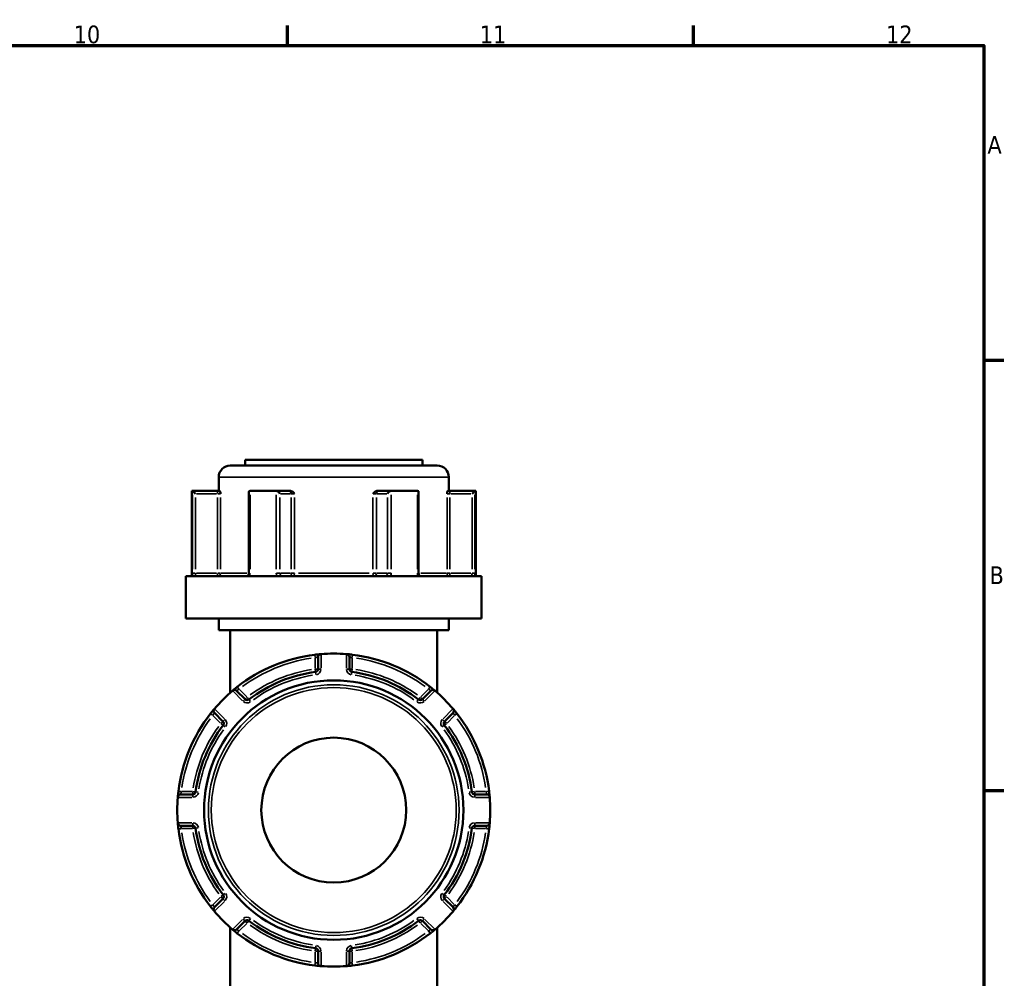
# Model space of a CAD drawing. Header units: millimetres. Extents: x 0 to 926, y 0 to 950.
# Tile 10 of 16: x 655 to 825, y 413 to 578. Entities that reach past the tile are written whole.
import ezdxf

# ---------------------------------------------------------------- set-up
doc = ezdxf.new("R2010")
doc.units = ezdxf.units.MM
for name, color, linetype, lineweight in [('Border (ANSI)', 7, 'Continuous', 70), ('Visible (ANSI)', 7, 'Continuous', 50), ('Visible Narrow (ANSI)', 7, 'Continuous', 35)]:
    doc.layers.add(name, color=color, linetype=linetype, lineweight=lineweight)
doc.styles.add('Note Text (ANSI)', font='tahoma.ttf')

# ---------------------------------------------------------------- blocks, each defined once
blk = doc.blocks.new('Borders Default Border')
at = {"layer": 'Border (ANSI)'}
for p, q in [((700.83, 574), (700.83, 577.45)), ((770.92, 574), (770.92, 577.45)), ((821, 519.75), (824.45, 519.75)), ((821, 445.5), (824.45, 445.5))]:
    blk.add_line(p, q, dxfattribs=at)
at = {"layer": 'Border (ANSI)', "flags": 128}
blk.add_lwpolyline([(20, 20), (20, 574), (821, 574), (821, 20), (20, 20)], dxfattribs=at)
at = {"layer": 'Border (ANSI)', "attachment_point": 7, "style": 'Note Text (ANSI)'}
for s, insert, char_height in [('10', (663.96, 574.34), 3.048), ('11', (734.04, 574.4), 3.048), ('12', (804.13, 574.4), 3.048), ('A', (821.63, 555.35), 3.05), ('B', (821.99, 481.1), 3.05)]:
    blk.add_mtext(s, dxfattribs=dict(at, insert=insert, char_height=char_height))

msp = doc.modelspace()

# ---------------------------------------------------------------- linework, layer by layer
at = {"layer": 'Visible (ANSI)'}
for p, q in [((690.982, 501.544), (726.682, 501.544)), ((693.532, 502.544), (724.132, 502.544)), ((693.532, 502.544), (693.532, 501.544)), ((724.132, 502.544), (724.132, 501.544)), ((688.982, 499.544), (688.982, 497.194)), ((728.682, 499.544), (728.682, 497.194)), ((684.332, 497.194), (684.466, 497.194)), ((684.332, 497.194), (684.332, 482.494)), ((688.796, 497.194), (684.466, 497.194)), ((684.472, 497.192), (684.969, 496.694)), ((689.157, 497.194), (688.796, 497.194)), ((694.184, 496.944), (694.184, 482.994)), ((694.432, 497.194), (698.866, 497.194)), ((701.031, 497.194), (698.866, 497.194)), ((701.27, 497.194), (701.031, 497.194)), ((716.633, 497.194), (716.395, 497.194)), ((718.798, 497.194), (716.633, 497.194)), ((718.798, 497.194), (723.232, 497.194)), ((723.481, 482.994), (723.481, 496.944)), ((728.868, 497.194), (728.508, 497.194)), ((733.198, 497.194), (728.868, 497.194)), ((733.193, 497.192), (732.695, 496.694)), ((733.198, 497.194), (733.332, 497.194)), ((733.332, 497.194), (733.332, 482.494)), ((683.332, 482.494), (734.332, 482.494)), ((683.332, 482.494), (683.332, 475.144)), ((734.332, 482.494), (734.332, 475.144)), ((683.332, 475.144), (734.332, 475.144)), ((688.982, 475.144), (688.982, 473.144)), ((728.682, 475.144), (728.682, 473.144)), ((688.982, 473.144), (728.682, 473.144)), ((690.982, 473.144), (690.982, 462.375)), ((726.682, 473.144), (726.682, 462.375)), ((706.132, 468.525), (706.132, 466.454)), ((711.532, 466.454), (711.532, 468.525)), ((693.532, 461.235), (692.068, 462.7)), ((725.597, 462.7), (724.132, 461.235)), ((688.249, 458.881), (689.714, 457.417)), ((727.95, 457.417), (729.415, 458.881)), ((684.495, 444.817), (682.424, 444.817)), ((735.241, 444.817), (733.169, 444.817)), ((682.424, 439.417), (684.495, 439.417)), ((733.169, 439.417), (735.241, 439.417)), ((689.714, 426.817), (688.249, 425.352)), ((729.415, 425.352), (727.95, 426.817)), ((690.982, 421.859), (690.982, 411.089)), ((692.068, 421.534), (693.532, 422.999)), ((724.132, 422.999), (725.597, 421.534)), ((726.682, 421.859), (726.682, 411.089)), ((706.132, 417.78), (706.132, 415.708)), ((711.532, 415.708), (711.532, 417.78))]:
    msp.add_line(p, q, dxfattribs=at)
for radius in [22.378, 12.5]:
    msp.add_circle((708.832, 442.117), radius, dxfattribs=at)
for centre, radius, start, end in [((690.982, 499.544), 2, 90, 180), ((726.682, 499.544), 2, 0, 90), ((706.632, 468.525), 0.5, 94.76211, 180), ((708.832, 442.117), 27, 85.32627, 94.67373), ((711.032, 468.525), 0.5, 0, 85.23789), ((708.832, 442.117), 27, 96.93566, 128.06434), ((708.832, 442.117), 27, 51.93566, 83.06434), ((708.832, 442.117), 24.047, 97.49062, 127.50938), ((705.632, 466.454), 0.5, 277.49062, 0), ((712.032, 466.454), 0.5, 180, 262.50938), ((708.832, 442.117), 24.047, 52.49062, 82.50938), ((708.832, 442.117), 27, 130.32627, 139.67373), ((691.714, 462.346), 0.5, 45, 130.23789), ((725.95, 462.346), 0.5, 49.76211, 135), ((708.832, 442.117), 27, 40.32627, 49.67373), ((693.886, 461.589), 0.5, 225, 307.50938), ((723.779, 461.589), 0.5, 232.49062, 315), ((708.832, 442.117), 27, 141.93566, 173.06434), ((688.603, 459.235), 0.5, 139.76211, 225), ((729.062, 459.235), 0.5, 315, 40.23789), ((708.832, 442.117), 27, 6.93566, 38.06434), ((689.361, 457.063), 0.5, 322.49062, 45), ((728.304, 457.063), 0.5, 135, 217.50938), ((708.832, 442.117), 24.047, 142.49062, 172.50938), ((708.832, 442.117), 24.047, 7.49062, 37.50938), ((684.495, 445.317), 0.5, 270, 352.50938), ((733.169, 445.317), 0.5, 187.49062, 270), ((708.832, 442.117), 27, 175.32627, 184.67373), ((682.424, 444.317), 0.5, 90, 175.23789), ((735.241, 444.317), 0.5, 4.76211, 90), ((708.832, 442.117), 27, 355.32627, 4.67373), ((682.424, 439.917), 0.5, 184.76211, 270), ((708.832, 442.117), 27, 186.93566, 218.06434), ((684.495, 438.917), 0.5, 7.49062, 90), ((708.832, 442.117), 24.047, 187.49062, 217.50938), ((708.832, 442.117), 24.047, 322.49062, 352.50938), ((708.832, 442.117), 27, 321.93566, 353.06434), ((733.169, 438.917), 0.5, 90, 172.50938), ((735.241, 439.917), 0.5, 270, 355.23789), ((689.361, 427.171), 0.5, 315, 37.50938), ((728.304, 427.171), 0.5, 142.49062, 225), ((688.603, 424.999), 0.5, 135, 220.23789), ((729.062, 424.999), 0.5, 319.76211, 45), ((708.832, 442.117), 27, 220.32627, 229.67373), ((693.886, 422.645), 0.5, 52.49062, 135), ((723.779, 422.645), 0.5, 45, 127.50938), ((708.832, 442.117), 27, 310.32627, 319.67373), ((691.714, 421.888), 0.5, 229.76211, 315), ((708.832, 442.117), 24.047, 232.49062, 262.50938), ((708.832, 442.117), 24.047, 277.49062, 307.50938), ((725.95, 421.888), 0.5, 225, 310.23789), ((708.832, 442.117), 27, 231.93566, 263.06434), ((708.832, 442.117), 27, 276.93566, 308.06434), ((705.632, 417.78), 0.5, 0, 82.50938), ((712.032, 417.78), 0.5, 97.49062, 180), ((706.632, 415.708), 0.5, 180, 265.23789), ((708.832, 442.117), 27, 265.32627, 274.67373), ((711.032, 415.708), 0.5, 274.76211, 0)]:
    msp.add_arc(centre, radius, start, end, dxfattribs=at)
for centre, major_axis, start_param, end_param in [((694.684, 496.694), (-0.433, 0.433), 5.8664565, 6.8067841), ((699.118, 496.694), (0.433, -0.433), 1.0471976, 2.5111239), ((718.547, 496.694), (-0.433, -0.433), 3.7720614, 5.2359878), ((722.981, 496.694), (0.433, 0.433), 5.7595865, 6.6999141)]:
    msp.add_ellipse(centre, major_axis=major_axis, ratio=0.5773503, start_param=start_param, end_param=end_param, dxfattribs=at)
for points in [[(684.466, 497.194), (684.468, 497.194), (684.47, 497.193), (684.472, 497.192)], [(694.389, 497.192), (694.404, 497.193), (694.418, 497.194), (694.432, 497.194)], [(698.866, 497.194), (698.882, 497.194), (698.899, 497.193), (698.915, 497.192)], [(718.749, 497.192), (718.766, 497.193), (718.782, 497.194), (718.798, 497.194)], [(723.232, 497.194), (723.247, 497.194), (723.261, 497.193), (723.276, 497.192)], [(733.193, 497.192), (733.194, 497.193), (733.196, 497.194), (733.198, 497.194)], [(706.632, 469.027), (706.619, 469.026), (706.605, 469.025), (706.591, 469.024)], [(711.074, 469.024), (711.06, 469.025), (711.046, 469.026), (711.032, 469.027)], [(691.391, 462.728), (691.381, 462.719), (691.37, 462.71), (691.36, 462.701)], [(726.305, 462.701), (726.295, 462.71), (726.284, 462.719), (726.273, 462.728)], [(688.248, 459.59), (688.239, 459.579), (688.23, 459.569), (688.221, 459.558)], [(729.443, 459.558), (729.434, 459.569), (729.425, 459.579), (729.416, 459.59)], [(681.925, 444.358), (681.924, 444.344), (681.923, 444.331), (681.922, 444.317)], [(735.743, 444.317), (735.741, 444.331), (735.74, 444.344), (735.739, 444.358)], [(681.922, 439.917), (681.923, 439.903), (681.924, 439.889), (681.925, 439.875)], [(735.739, 439.875), (735.74, 439.889), (735.741, 439.903), (735.743, 439.917)], [(688.221, 424.676), (688.23, 424.665), (688.239, 424.655), (688.248, 424.644)], [(729.416, 424.644), (729.425, 424.655), (729.434, 424.665), (729.443, 424.676)], [(691.36, 421.533), (691.37, 421.524), (691.381, 421.515), (691.391, 421.506)], [(726.273, 421.506), (726.284, 421.515), (726.295, 421.524), (726.305, 421.533)], [(706.591, 415.21), (706.605, 415.209), (706.619, 415.208), (706.632, 415.207)], [(711.032, 415.207), (711.046, 415.208), (711.06, 415.209), (711.074, 415.21)]]:
    msp.add_open_spline(points, degree=3, dxfattribs=at)
for points, knots in [([(689.157, 497.194), (689.168, 497.194), (689.18, 497.178), (689.208, 497.108), (689.223, 497.047), (689.253, 496.903), (689.27, 496.803), (689.288, 496.696), (689.288, 496.695), (689.288, 496.694)], [0.236796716, 0.236796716, 0.236796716, 0.236796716, 0.258427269, 0.258427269, 0.288047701, 0.288047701, 0.330048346, 0.330048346, 0.330345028, 0.330345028, 0.330345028, 0.330345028]), ([(701.27, 497.194), (701.349, 497.194), (701.428, 497.178), (701.606, 497.108), (701.695, 497.047), (701.873, 496.903), (701.967, 496.803), (702.066, 496.696), (702.067, 496.695), (702.068, 496.694)], [0.236796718, 0.236796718, 0.236796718, 0.236796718, 0.258427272, 0.258427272, 0.288047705, 0.288047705, 0.33004835, 0.33004835, 0.330345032, 0.330345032, 0.330345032, 0.330345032]), ([(715.597, 496.694), (715.598, 496.695), (715.598, 496.696), (715.698, 496.803), (715.791, 496.903), (715.969, 497.047), (716.059, 497.108), (716.237, 497.178), (716.315, 497.194), (716.395, 497.194)], [-0.000316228, -0.000316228, -0.000316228, -0.000316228, 0, 0, 0.044767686, 0.044767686, 0.07633953, 0.07633953, 0.099395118, 0.099395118, 0.099395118, 0.099395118]), ([(728.376, 496.694), (728.376, 496.695), (728.376, 496.696), (728.395, 496.803), (728.412, 496.903), (728.442, 497.047), (728.457, 497.108), (728.485, 497.178), (728.496, 497.194), (728.508, 497.194)], [-0.000316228, -0.000316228, -0.000316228, -0.000316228, 0, 0, 0.044767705, 0.044767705, 0.076339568, 0.076339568, 0.09939517, 0.09939517, 0.09939517, 0.09939517]), ([(693.882, 482.494), (693.899, 482.494), (693.916, 482.497), (693.961, 482.515), (693.987, 482.531), (694.04, 482.579), (694.066, 482.609), (694.112, 482.682), (694.131, 482.722), (694.161, 482.81), (694.172, 482.857), (694.182, 482.935), (694.184, 482.965), (694.184, 482.994)], [0.15574903, 0.15574903, 0.15574903, 0.15574903, 0.18730041, 0.18730041, 0.21885178, 0.21885178, 0.24759391, 0.24759391, 0.27342656, 0.27342656, 0.2985113, 0.2985113, 0.31350591, 0.31350591, 0.31350591, 0.31350591]), ([(723.481, 482.994), (723.481, 482.945), (723.486, 482.896), (723.505, 482.802), (723.519, 482.758), (723.555, 482.678), (723.576, 482.643), (723.621, 482.583), (723.645, 482.558), (723.694, 482.521), (723.717, 482.509), (723.754, 482.496), (723.769, 482.494), (723.783, 482.494)], [0.63188605, 0.63188605, 0.63188605, 0.63188605, 0.6567458, 0.6567458, 0.68167517, 0.68167517, 0.70694046, 0.70694046, 0.73333973, 0.73333973, 0.76349454, 0.76349454, 0.78964292, 0.78964292, 0.78964292, 0.78964292]), ([(706.591, 469.024), (706.591, 469.024), (706.509, 469.017), (706.246, 468.993), (706.088, 468.978), (705.804, 468.947), (705.688, 468.933), (705.572, 468.919)], [-0.15751354, -0.15751354, -0.15751354, -0.15751354, -0.08933205, -0.08933205, -0.03435848, -0.03435848, 0, 0, 0, 0]), ([(712.093, 468.919), (712.05, 468.924), (712.008, 468.93), (711.788, 468.955), (711.617, 468.973), (711.364, 468.998), (711.271, 469.007), (711.152, 469.017), (711.114, 469.02), (711.08, 469.023), (711.074, 469.024), (711.074, 469.024)], [-0.15751281, -0.15751281, -0.15751281, -0.15751281, -0.14497947, -0.14497947, -0.0918884, -0.0918884, -0.05104911, -0.05104911, -0.01963427, -0.01963427, 0, 0, 0, 0]), ([(692.186, 463.375), (692.155, 463.351), (692.125, 463.327), (691.953, 463.191), (691.817, 463.081), (691.618, 462.918), (691.545, 462.857), (691.452, 462.779), (691.423, 462.754), (691.396, 462.732), (691.391, 462.728), (691.391, 462.728)], [-0.15751275, -0.15751275, -0.15751275, -0.15751275, -0.14614787, -0.14614787, -0.09262893, -0.09262893, -0.05146052, -0.05146052, -0.01979251, -0.01979251, 0, 0, 0, 0]), ([(726.273, 462.728), (726.273, 462.728), (726.27, 462.73), (726.24, 462.756), (726.162, 462.822), (725.954, 462.994), (725.842, 463.086), (725.641, 463.247), (725.56, 463.311), (725.479, 463.375)], [-0.15751415, -0.15751415, -0.15751415, -0.15751415, -0.14237321, -0.14237321, -0.07909623, -0.07909623, -0.03042163, -0.03042163, 0, 0, 0, 0]), ([(688.221, 459.558), (688.221, 459.558), (688.219, 459.555), (688.193, 459.524), (688.127, 459.446), (687.955, 459.239), (687.863, 459.126), (687.703, 458.926), (687.638, 458.845), (687.575, 458.764)], [-0.15751415, -0.15751415, -0.15751415, -0.15751415, -0.14237321, -0.14237321, -0.07909623, -0.07909623, -0.03042163, -0.03042163, 0, 0, 0, 0]), ([(730.09, 458.764), (730.066, 458.794), (730.042, 458.824), (729.906, 458.996), (729.797, 459.132), (729.633, 459.331), (729.573, 459.404), (729.494, 459.497), (729.47, 459.526), (729.448, 459.553), (729.443, 459.558), (729.443, 459.558)], [-0.15751275, -0.15751275, -0.15751275, -0.15751275, -0.14614787, -0.14614787, -0.09262893, -0.09262893, -0.05146052, -0.05146052, -0.01979251, -0.01979251, 0, 0, 0, 0]), ([(682.03, 445.377), (682.025, 445.335), (682.02, 445.293), (681.994, 445.073), (681.976, 444.901), (681.951, 444.649), (681.943, 444.556), (681.932, 444.436), (681.929, 444.399), (681.926, 444.365), (681.925, 444.358), (681.925, 444.358)], [-0.15751281, -0.15751281, -0.15751281, -0.15751281, -0.14497947, -0.14497947, -0.0918884, -0.0918884, -0.05104911, -0.05104911, -0.01963427, -0.01963427, 0, 0, 0, 0]), ([(735.739, 444.358), (735.739, 444.358), (735.733, 444.44), (735.708, 444.703), (735.693, 444.861), (735.662, 445.146), (735.649, 445.261), (735.635, 445.377)], [-0.15751354, -0.15751354, -0.15751354, -0.15751354, -0.08933205, -0.08933205, -0.03435848, -0.03435848, 0, 0, 0, 0]), ([(681.925, 439.875), (681.925, 439.875), (681.932, 439.793), (681.956, 439.53), (681.972, 439.373), (682.002, 439.088), (682.016, 438.972), (682.03, 438.857)], [-0.15751354, -0.15751354, -0.15751354, -0.15751354, -0.08933205, -0.08933205, -0.03435848, -0.03435848, 0, 0, 0, 0]), ([(735.635, 438.857), (735.64, 438.899), (735.645, 438.941), (735.671, 439.161), (735.689, 439.333), (735.714, 439.585), (735.722, 439.678), (735.733, 439.798), (735.736, 439.835), (735.739, 439.869), (735.739, 439.875), (735.739, 439.875)], [-0.15751281, -0.15751281, -0.15751281, -0.15751281, -0.14497947, -0.14497947, -0.0918884, -0.0918884, -0.05104911, -0.05104911, -0.01963427, -0.01963427, 0, 0, 0, 0]), ([(687.575, 425.47), (687.598, 425.44), (687.622, 425.409), (687.758, 425.238), (687.868, 425.102), (688.031, 424.903), (688.092, 424.83), (688.17, 424.736), (688.195, 424.707), (688.217, 424.681), (688.221, 424.676), (688.221, 424.676)], [-0.15751275, -0.15751275, -0.15751275, -0.15751275, -0.14614787, -0.14614787, -0.09262893, -0.09262893, -0.05146052, -0.05146052, -0.01979251, -0.01979251, 0, 0, 0, 0]), ([(729.443, 424.676), (729.443, 424.676), (729.446, 424.679), (729.472, 424.71), (729.538, 424.788), (729.709, 424.995), (729.802, 425.108), (729.962, 425.308), (730.026, 425.389), (730.09, 425.47)], [-0.15751415, -0.15751415, -0.15751415, -0.15751415, -0.14237321, -0.14237321, -0.07909623, -0.07909623, -0.03042163, -0.03042163, 0, 0, 0, 0]), ([(691.391, 421.506), (691.391, 421.506), (691.394, 421.503), (691.425, 421.477), (691.503, 421.411), (691.71, 421.24), (691.823, 421.148), (692.023, 420.987), (692.104, 420.923), (692.186, 420.859)], [-0.15751415, -0.15751415, -0.15751415, -0.15751415, -0.14237321, -0.14237321, -0.07909623, -0.07909623, -0.03042163, -0.03042163, 0, 0, 0, 0]), ([(725.479, 420.859), (725.509, 420.883), (725.54, 420.907), (725.712, 421.043), (725.848, 421.153), (726.047, 421.316), (726.119, 421.376), (726.213, 421.455), (726.242, 421.479), (726.268, 421.502), (726.273, 421.506), (726.273, 421.506)], [-0.15751275, -0.15751275, -0.15751275, -0.15751275, -0.14614787, -0.14614787, -0.09262893, -0.09262893, -0.05146052, -0.05146052, -0.01979251, -0.01979251, 0, 0, 0, 0]), ([(705.572, 415.314), (705.614, 415.309), (705.656, 415.304), (705.876, 415.279), (706.048, 415.26), (706.301, 415.236), (706.393, 415.227), (706.513, 415.217), (706.55, 415.214), (706.584, 415.211), (706.591, 415.21), (706.591, 415.21)], [-0.15751281, -0.15751281, -0.15751281, -0.15751281, -0.14497947, -0.14497947, -0.0918884, -0.0918884, -0.05104911, -0.05104911, -0.01963427, -0.01963427, 0, 0, 0, 0]), ([(711.074, 415.21), (711.074, 415.21), (711.156, 415.217), (711.419, 415.241), (711.577, 415.256), (711.861, 415.287), (711.977, 415.3), (712.093, 415.314)], [-0.15751354, -0.15751354, -0.15751354, -0.15751354, -0.08933205, -0.08933205, -0.03435848, -0.03435848, 0, 0, 0, 0])]:
    msp.add_open_spline(points, degree=3, knots=knots, dxfattribs=at)
at = {"layer": 'Visible Narrow (ANSI)'}
for p, q in [((728.438, 499.544), (689.227, 499.544)), ((684.472, 496.482), (684.472, 483.704)), ((685.161, 496.694), (688.605, 496.694)), ((688.796, 497.193), (688.796, 496.734)), ((688.831, 496.694), (689.281, 496.694)), ((694.389, 483.704), (694.389, 496.482)), ((698.915, 496.482), (698.915, 483.704)), ((699.646, 496.694), (701.369, 496.694)), ((701.483, 496.694), (702.034, 496.694)), ((715.63, 496.694), (716.182, 496.694)), ((716.296, 496.694), (718.018, 496.694)), ((718.749, 483.704), (718.749, 496.482)), ((723.276, 496.482), (723.276, 483.704)), ((728.383, 496.694), (728.834, 496.694)), ((728.868, 496.734), (728.868, 497.193)), ((729.06, 496.694), (732.504, 496.694)), ((733.193, 483.704), (733.193, 496.482)), ((684.969, 483.679), (684.969, 496.009)), ((688.796, 496.009), (688.796, 483.679)), ((689.288, 483.679), (689.288, 496.009)), ((699.551, 483.679), (699.551, 496.009)), ((701.464, 496.009), (701.464, 483.679)), ((702.068, 483.679), (702.068, 496.009)), ((715.597, 496.009), (715.597, 483.679)), ((716.2, 483.679), (716.2, 496.009)), ((718.114, 496.009), (718.114, 483.679)), ((728.376, 496.009), (728.376, 483.679)), ((728.868, 483.679), (728.868, 496.009)), ((732.695, 496.009), (732.695, 483.679)), ((684.933, 482.994), (684.477, 482.994)), ((688.605, 482.994), (685.161, 482.994)), ((688.796, 482.955), (688.796, 482.496)), ((689.281, 482.994), (688.831, 482.994)), ((689.394, 482.994), (693.811, 482.994)), ((694.37, 482.994), (694.184, 482.994)), ((699.531, 482.994), (698.949, 482.994)), ((701.369, 482.994), (699.646, 482.994)), ((702.034, 482.994), (701.483, 482.994)), ((702.721, 482.994), (714.944, 482.994)), ((716.182, 482.994), (715.63, 482.994)), ((718.018, 482.994), (716.296, 482.994)), ((718.715, 482.994), (718.133, 482.994)), ((723.48, 482.994), (723.294, 482.994)), ((723.853, 482.994), (728.27, 482.994)), ((728.834, 482.994), (728.383, 482.994)), ((728.868, 482.496), (728.868, 482.955)), ((732.504, 482.994), (729.06, 482.994)), ((733.187, 482.994), (732.732, 482.994)), ((705.572, 468.918), (705.628, 468.462)), ((705.632, 468.325), (705.632, 466.553)), ((706.632, 466.583), (706.632, 468.898)), ((711.032, 468.898), (711.032, 466.583)), ((712.032, 466.553), (712.032, 468.325)), ((712.037, 468.462), (712.092, 468.918)), ((705.637, 466.415), (705.697, 465.96)), ((706.131, 466.454), (705.672, 466.454)), ((705.698, 465.957), (705.758, 465.502)), ((706.593, 466.454), (706.134, 466.454)), ((711.531, 466.454), (711.072, 466.454)), ((711.993, 466.454), (711.534, 466.454)), ((711.907, 465.502), (711.967, 465.957)), ((711.967, 465.96), (712.027, 466.415)), ((691.45, 462.61), (693.088, 460.973)), ((692.47, 463.012), (692.186, 463.373)), ((693.816, 461.658), (692.563, 462.911)), ((725.101, 462.911), (723.848, 461.658)), ((724.577, 460.973), (726.214, 462.61)), ((725.478, 463.373), (725.195, 463.012)), ((693.531, 461.234), (693.207, 460.909)), ((693.858, 461.561), (693.534, 461.236)), ((694.19, 461.193), (693.91, 461.558)), ((694.471, 460.827), (694.191, 461.191)), ((723.473, 461.191), (723.194, 460.827)), ((723.755, 461.558), (723.475, 461.193)), ((724.131, 461.236), (723.806, 461.561)), ((724.458, 460.909), (724.133, 461.234)), ((687.576, 458.763), (687.937, 458.48)), ((689.977, 457.861), (688.339, 459.499)), ((729.325, 459.499), (727.688, 457.861)), ((729.727, 458.48), (730.089, 458.763)), ((688.038, 458.386), (689.291, 457.133)), ((689.713, 457.416), (689.388, 457.091)), ((689.392, 457.039), (689.756, 456.76)), ((690.04, 457.743), (689.715, 457.418)), ((727.949, 457.418), (727.625, 457.743)), ((727.909, 456.76), (728.273, 457.039)), ((728.276, 457.091), (727.952, 457.416)), ((728.374, 457.133), (729.627, 458.386)), ((689.758, 456.758), (690.123, 456.478)), ((727.542, 456.478), (727.906, 456.758)), ((682.487, 445.322), (682.031, 445.377)), ((684.397, 445.317), (682.625, 445.317)), ((684.495, 445.278), (684.495, 444.818)), ((684.989, 445.252), (684.534, 445.312)), ((685.448, 445.192), (684.992, 445.252)), ((732.672, 445.252), (732.217, 445.192)), ((733.131, 445.312), (732.675, 445.252)), ((733.169, 444.818), (733.169, 445.278)), ((735.04, 445.317), (733.268, 445.317)), ((735.633, 445.377), (735.177, 445.322)), ((682.051, 444.317), (684.366, 444.317)), ((684.495, 444.815), (684.495, 444.356)), ((733.169, 444.356), (733.169, 444.815)), ((733.298, 444.317), (735.614, 444.317)), ((682.031, 438.857), (682.487, 438.912)), ((684.366, 439.917), (682.051, 439.917)), ((682.625, 438.917), (684.397, 438.917)), ((684.495, 439.878), (684.495, 439.418)), ((684.495, 439.415), (684.495, 438.956)), ((684.534, 438.922), (684.989, 438.982)), ((684.992, 438.982), (685.448, 439.042)), ((732.217, 439.042), (732.672, 438.982)), ((732.675, 438.982), (733.131, 438.922)), ((733.169, 439.418), (733.169, 439.878)), ((733.169, 438.956), (733.169, 439.415)), ((733.268, 438.917), (735.04, 438.917)), ((735.614, 439.917), (733.298, 439.917)), ((735.177, 438.912), (735.633, 438.857)), ((689.291, 427.101), (688.038, 425.848)), ((689.388, 427.143), (689.713, 426.818)), ((689.756, 427.474), (689.392, 427.195)), ((689.715, 426.816), (690.04, 426.491)), ((690.123, 427.756), (689.758, 427.476)), ((727.906, 427.476), (727.542, 427.756)), ((727.625, 426.491), (727.949, 426.816)), ((728.273, 427.195), (727.909, 427.474)), ((727.952, 426.818), (728.276, 427.143)), ((729.627, 425.848), (728.374, 427.101)), ((687.937, 425.754), (687.576, 425.471)), ((688.339, 424.735), (689.977, 426.373)), ((727.688, 426.373), (729.325, 424.735)), ((730.089, 425.471), (729.727, 425.754)), ((693.088, 423.261), (691.45, 421.624)), ((693.207, 423.325), (693.531, 423)), ((694.191, 423.043), (694.471, 423.407)), ((723.194, 423.407), (723.473, 423.043)), ((724.133, 423), (724.458, 423.325)), ((726.214, 421.624), (724.577, 423.261)), ((692.563, 421.323), (693.816, 422.576)), ((693.534, 422.998), (693.858, 422.673)), ((693.91, 422.676), (694.19, 423.041)), ((723.475, 423.041), (723.755, 422.676)), ((723.806, 422.673), (724.131, 422.998)), ((723.848, 422.576), (725.101, 421.323)), ((692.186, 420.861), (692.47, 421.222)), ((725.195, 421.222), (725.478, 420.861)), ((705.697, 418.274), (705.637, 417.819)), ((705.758, 418.732), (705.698, 418.277)), ((711.967, 418.277), (711.907, 418.732)), ((712.027, 417.819), (711.967, 418.274)), ((705.632, 417.681), (705.632, 415.909)), ((705.672, 417.78), (706.131, 417.78)), ((706.134, 417.78), (706.593, 417.78)), ((706.632, 415.335), (706.632, 417.651)), ((711.032, 417.651), (711.032, 415.335)), ((711.072, 417.78), (711.531, 417.78)), ((711.534, 417.78), (711.993, 417.78)), ((712.032, 415.909), (712.032, 417.681)), ((705.628, 415.772), (705.572, 415.316)), ((712.092, 415.316), (712.037, 415.772))]:
    msp.add_line(p, q, dxfattribs=at)
for radius in [21.625, 21.126]:
    msp.add_circle((708.832, 442.117), radius, dxfattribs=at)
for centre, radius, start, end in [((708.832, 442.117), 26.5, 98.4921, 126.5079), ((708.832, 442.117), 26.5, 53.4921, 81.5079), ((708.832, 442.117), 24.547, 98.99156, 126.00844), ((705.632, 466.454), 1, 281.61609, 355.87453), ((712.032, 466.454), 1, 184.12547, 258.38391), ((708.832, 442.117), 24.547, 53.99156, 81.00844), ((708.832, 442.117), 23.547, 98.99156, 126.00844), ((708.832, 442.117), 23.547, 53.99156, 81.00844), ((693.886, 461.589), 1, 229.12547, 303.38391), ((723.779, 461.589), 1, 236.61609, 310.87453), ((708.832, 442.117), 26.5, 143.4921, 171.5079), ((689.361, 457.063), 1, 326.61609, 40.87453), ((728.304, 457.063), 1, 139.12547, 213.38391), ((708.832, 442.117), 26.5, 8.4921, 36.5079), ((708.832, 442.117), 24.547, 143.99156, 171.00844), ((708.832, 442.117), 23.547, 143.99156, 171.00844), ((708.832, 442.117), 23.547, 8.99156, 36.00844), ((708.832, 442.117), 24.547, 8.99156, 36.00844), ((684.495, 445.317), 1, 274.12547, 348.38391), ((733.169, 445.317), 1, 191.61609, 265.87453), ((684.495, 438.917), 1, 11.61609, 85.87453), ((708.832, 442.117), 23.547, 188.99156, 216.00844), ((708.832, 442.117), 23.547, 323.99156, 351.00844), ((733.169, 438.917), 1, 94.12547, 168.38391), ((708.832, 442.117), 26.5, 188.4921, 216.5079), ((708.832, 442.117), 24.547, 188.99156, 216.00844), ((708.832, 442.117), 24.547, 323.99156, 351.00844), ((708.832, 442.117), 26.5, 323.4921, 351.5079), ((689.361, 427.171), 1, 319.12547, 33.38391), ((728.304, 427.171), 1, 146.61609, 220.87453), ((693.886, 422.645), 1, 56.61609, 130.87453), ((708.832, 442.117), 23.547, 233.99156, 261.00844), ((708.832, 442.117), 23.547, 278.99156, 306.00844), ((723.779, 422.645), 1, 49.12547, 123.38391), ((708.832, 442.117), 24.547, 233.99156, 261.00844), ((708.832, 442.117), 24.547, 278.99156, 306.00844), ((708.832, 442.117), 26.5, 233.4921, 261.5079), ((708.832, 442.117), 26.5, 278.4921, 306.5079), ((705.632, 417.78), 1, 4.12547, 78.38391), ((712.032, 417.78), 1, 101.61609, 175.87453)]:
    msp.add_arc(centre, radius, start, end, dxfattribs=at)
for centre, major_axis, ratio, start_param, end_param in [((701.031, 496.694), (0, 0.5), 0.8660254, 4.7909288, 6.2046455), ((716.633, 496.694), (0, 0.5), 0.8660254, 0.0785398, 1.4922565), ((688.796, 482.994), (0, -0.5), 0.9845793, 0.0785398, 1.4922565), ((701.897, 482.994), (0, -0.5), 0.8660254, 4.7909288, 6.2046455), ((701.897, 482.994), (0, -0.5), 0.3407884, 0.0785398, 1.4922565), ((715.767, 482.994), (0, -0.5), 0.3407884, 4.7909288, 6.2046455), ((715.767, 482.994), (0, -0.5), 0.8660254, 0.0785398, 1.4922565), ((728.868, 482.994), (0, -0.5), 0.9845793, 4.7909288, 6.2046455)]:
    msp.add_ellipse(centre, major_axis=major_axis, ratio=ratio, start_param=start_param, end_param=end_param, dxfattribs=at)
for points, knots in [([(684.472, 482.994), (684.472, 482.93), (684.473, 482.865), (684.476, 482.701), (684.48, 482.603), (684.486, 482.506), (684.487, 482.5), (684.487, 482.494)], [0.631886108, 0.631886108, 0.631886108, 0.631886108, 0.651250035, 0.651250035, 0.682232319, 0.682232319, 0.684271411, 0.684271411, 0.684271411, 0.684271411]), ([(685.098, 482.494), (685.09, 482.494), (685.083, 482.496), (685.052, 482.512), (685.03, 482.548), (685, 482.643), (684.99, 482.695), (684.977, 482.798), (684.973, 482.848), (684.97, 482.93), (684.969, 482.962), (684.969, 482.994)], [-0.78964304, -0.78964304, -0.78964304, -0.78964304, -0.77486935, -0.77486935, -0.72250929, -0.72250929, -0.68223232, -0.68223232, -0.65125004, -0.65125004, -0.63188611, -0.63188611, -0.63188611, -0.63188611]), ([(694.278, 482.494), (694.31, 482.561), (694.335, 482.632), (694.377, 482.8), (694.389, 482.897), (694.389, 482.994)], [0.261120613, 0.261120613, 0.261120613, 0.261120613, 0.28428582, 0.28428582, 0.313505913, 0.313505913, 0.313505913, 0.313505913]), ([(698.915, 482.994), (698.915, 482.93), (698.921, 482.865), (698.952, 482.701), (698.985, 482.602), (699.035, 482.506), (699.038, 482.5), (699.041, 482.494)], [0.63188605, 0.63188605, 0.63188605, 0.63188605, 0.651253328, 0.651253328, 0.682240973, 0.682240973, 0.684271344, 0.684271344, 0.684271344, 0.684271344]), ([(700.048, 482.494), (700.023, 482.494), (699.999, 482.496), (699.888, 482.512), (699.806, 482.548), (699.686, 482.642), (699.643, 482.695), (699.587, 482.798), (699.57, 482.848), (699.554, 482.93), (699.551, 482.962), (699.551, 482.994)], [-0.78964294, -0.78964294, -0.78964294, -0.78964294, -0.77489403, -0.77489403, -0.72252491, -0.72252491, -0.68224097, -0.68224097, -0.65125333, -0.65125333, -0.63188605, -0.63188605, -0.63188605, -0.63188605]), ([(718.114, 482.994), (718.114, 482.962), (718.111, 482.93), (718.095, 482.848), (718.078, 482.798), (718.022, 482.695), (717.978, 482.642), (717.859, 482.548), (717.776, 482.512), (717.666, 482.496), (717.641, 482.494), (717.616, 482.494)], [-0.63188605, -0.63188605, -0.63188605, -0.63188605, -0.61251883, -0.61251883, -0.58153129, -0.58153129, -0.54124748, -0.54124748, -0.48887853, -0.48887853, -0.47412916, -0.47412916, -0.47412916, -0.47412916]), ([(718.623, 482.494), (718.626, 482.5), (718.63, 482.506), (718.679, 482.602), (718.713, 482.701), (718.743, 482.865), (718.749, 482.93), (718.749, 482.994)], [0.579500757, 0.579500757, 0.579500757, 0.579500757, 0.58153129, 0.58153129, 0.612518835, 0.612518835, 0.63188605, 0.63188605, 0.63188605, 0.63188605]), ([(723.276, 482.994), (723.276, 482.93), (723.281, 482.865), (723.308, 482.701), (723.337, 482.602), (723.381, 482.506), (723.384, 482.5), (723.387, 482.494)], [0.631886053, 0.631886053, 0.631886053, 0.631886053, 0.651255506, 0.651255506, 0.68224663, 0.68224663, 0.684271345, 0.684271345, 0.684271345, 0.684271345]), ([(732.695, 482.994), (732.695, 482.946), (732.694, 482.897), (732.686, 482.776), (732.677, 482.707), (732.648, 482.577), (732.625, 482.526), (732.587, 482.498), (732.577, 482.494), (732.567, 482.494)], [-0.63188605, -0.63188605, -0.63188605, -0.63188605, -0.60266596, -0.60266596, -0.55591381, -0.55591381, -0.49513602, -0.49513602, -0.47412919, -0.47412919, -0.47412919, -0.47412919]), ([(733.177, 482.494), (733.182, 482.561), (733.185, 482.632), (733.191, 482.8), (733.193, 482.897), (733.193, 482.994)], [0.579500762, 0.579500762, 0.579500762, 0.579500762, 0.60266596, 0.60266596, 0.631886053, 0.631886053, 0.631886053, 0.631886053]), ([(705.632, 468.423), (705.689, 468.437), (705.746, 468.45), (705.886, 468.48), (705.963, 468.495), (706.092, 468.519), (706.132, 468.525), (706.132, 468.525)], [0, 0, 0, 0, 0.03435848, 0.03435848, 0.08933205, 0.08933205, 0.15751354, 0.15751354, 0.15751354, 0.15751354]), ([(711.532, 468.525), (711.532, 468.525), (711.536, 468.525), (711.552, 468.522), (711.57, 468.519), (711.629, 468.509), (711.675, 468.5), (711.799, 468.476), (711.883, 468.458), (711.991, 468.433), (712.012, 468.428), (712.032, 468.423)], [0, 0, 0, 0, 0.01963427, 0.01963427, 0.05104911, 0.05104911, 0.0918884, 0.0918884, 0.14497947, 0.14497947, 0.15751281, 0.15751281, 0.15751281, 0.15751281]), ([(692.068, 462.7), (692.068, 462.7), (692.071, 462.702), (692.084, 462.712), (692.1, 462.723), (692.15, 462.757), (692.188, 462.784), (692.294, 462.855), (692.368, 462.903), (692.461, 462.961), (692.477, 462.971), (692.494, 462.981)], [0, 0, 0, 0, 0.01979251, 0.01979251, 0.05146052, 0.05146052, 0.09262893, 0.09262893, 0.14614787, 0.14614787, 0.15751275, 0.15751275, 0.15751275, 0.15751275]), ([(725.171, 462.981), (725.215, 462.954), (725.259, 462.927), (725.367, 462.858), (725.427, 462.817), (725.538, 462.742), (725.579, 462.712), (725.595, 462.701), (725.597, 462.7), (725.597, 462.7)], [0, 0, 0, 0, 0.03042163, 0.03042163, 0.07909623, 0.07909623, 0.14237321, 0.14237321, 0.15751415, 0.15751415, 0.15751415, 0.15751415]), ([(687.968, 458.455), (687.995, 458.5), (688.023, 458.543), (688.092, 458.651), (688.132, 458.712), (688.207, 458.822), (688.237, 458.864), (688.248, 458.88), (688.249, 458.881), (688.249, 458.881)], [0, 0, 0, 0, 0.03042163, 0.03042163, 0.07909623, 0.07909623, 0.14237321, 0.14237321, 0.15751415, 0.15751415, 0.15751415, 0.15751415]), ([(729.415, 458.881), (729.415, 458.881), (729.417, 458.879), (729.427, 458.865), (729.438, 458.849), (729.473, 458.8), (729.499, 458.761), (729.571, 458.655), (729.618, 458.582), (729.676, 458.488), (729.686, 458.472), (729.696, 458.455)], [0, 0, 0, 0, 0.01979251, 0.01979251, 0.05146052, 0.05146052, 0.09262893, 0.09262893, 0.14614787, 0.14614787, 0.15751275, 0.15751275, 0.15751275, 0.15751275]), ([(682.424, 444.817), (682.424, 444.817), (682.424, 444.82), (682.427, 444.837), (682.43, 444.855), (682.441, 444.914), (682.449, 444.959), (682.473, 445.083), (682.491, 445.168), (682.516, 445.275), (682.521, 445.296), (682.526, 445.317)], [0, 0, 0, 0, 0.01963427, 0.01963427, 0.05104911, 0.05104911, 0.0918884, 0.0918884, 0.14497947, 0.14497947, 0.15751281, 0.15751281, 0.15751281, 0.15751281]), ([(735.138, 445.317), (735.152, 445.26), (735.165, 445.203), (735.196, 445.064), (735.211, 444.986), (735.234, 444.857), (735.241, 444.817), (735.241, 444.817)], [0, 0, 0, 0, 0.03435848, 0.03435848, 0.08933205, 0.08933205, 0.15751354, 0.15751354, 0.15751354, 0.15751354]), ([(682.526, 438.917), (682.512, 438.974), (682.499, 439.031), (682.469, 439.17), (682.454, 439.248), (682.43, 439.377), (682.424, 439.417), (682.424, 439.417)], [0, 0, 0, 0, 0.03435848, 0.03435848, 0.08933205, 0.08933205, 0.15751354, 0.15751354, 0.15751354, 0.15751354]), ([(735.241, 439.417), (735.241, 439.417), (735.24, 439.414), (735.237, 439.397), (735.234, 439.379), (735.224, 439.32), (735.216, 439.275), (735.191, 439.151), (735.174, 439.066), (735.148, 438.958), (735.143, 438.938), (735.138, 438.917)], [0, 0, 0, 0, 0.01963427, 0.01963427, 0.05104911, 0.05104911, 0.0918884, 0.0918884, 0.14497947, 0.14497947, 0.15751281, 0.15751281, 0.15751281, 0.15751281]), ([(688.249, 425.352), (688.249, 425.352), (688.248, 425.355), (688.238, 425.369), (688.227, 425.384), (688.192, 425.434), (688.165, 425.473), (688.094, 425.579), (688.046, 425.652), (687.989, 425.745), (687.978, 425.762), (687.968, 425.778)], [0, 0, 0, 0, 0.01979251, 0.01979251, 0.05146052, 0.05146052, 0.09262893, 0.09262893, 0.14614787, 0.14614787, 0.15751275, 0.15751275, 0.15751275, 0.15751275]), ([(729.696, 425.778), (729.669, 425.734), (729.642, 425.69), (729.573, 425.582), (729.533, 425.522), (729.457, 425.411), (729.428, 425.37), (729.416, 425.354), (729.415, 425.352), (729.415, 425.352)], [0, 0, 0, 0, 0.03042163, 0.03042163, 0.07909623, 0.07909623, 0.14237321, 0.14237321, 0.15751415, 0.15751415, 0.15751415, 0.15751415]), ([(692.494, 421.253), (692.45, 421.28), (692.406, 421.307), (692.298, 421.376), (692.237, 421.417), (692.127, 421.492), (692.086, 421.521), (692.069, 421.533), (692.068, 421.534), (692.068, 421.534)], [0, 0, 0, 0, 0.03042163, 0.03042163, 0.07909623, 0.07909623, 0.14237321, 0.14237321, 0.15751415, 0.15751415, 0.15751415, 0.15751415]), ([(725.597, 421.534), (725.597, 421.534), (725.594, 421.532), (725.58, 421.522), (725.565, 421.511), (725.515, 421.477), (725.477, 421.45), (725.37, 421.378), (725.297, 421.331), (725.204, 421.273), (725.187, 421.263), (725.171, 421.253)], [0, 0, 0, 0, 0.01979251, 0.01979251, 0.05146052, 0.05146052, 0.09262893, 0.09262893, 0.14614787, 0.14614787, 0.15751275, 0.15751275, 0.15751275, 0.15751275]), ([(706.132, 415.708), (706.132, 415.708), (706.129, 415.709), (706.112, 415.712), (706.094, 415.715), (706.035, 415.725), (705.99, 415.733), (705.866, 415.758), (705.782, 415.776), (705.674, 415.801), (705.653, 415.806), (705.632, 415.811)], [0, 0, 0, 0, 0.01963427, 0.01963427, 0.05104911, 0.05104911, 0.0918884, 0.0918884, 0.14497947, 0.14497947, 0.15751281, 0.15751281, 0.15751281, 0.15751281]), ([(712.032, 415.811), (711.975, 415.797), (711.919, 415.784), (711.779, 415.754), (711.702, 415.739), (711.572, 415.715), (711.532, 415.708), (711.532, 415.708)], [0, 0, 0, 0, 0.03435848, 0.03435848, 0.08933205, 0.08933205, 0.15751354, 0.15751354, 0.15751354, 0.15751354])]:
    msp.add_open_spline(points, degree=3, knots=knots, dxfattribs=at)

# ---------------------------------------------------------------- block references
msp.add_blockref('Borders Default Border', (0, 0))

doc.saveas('drawing.dxf')
